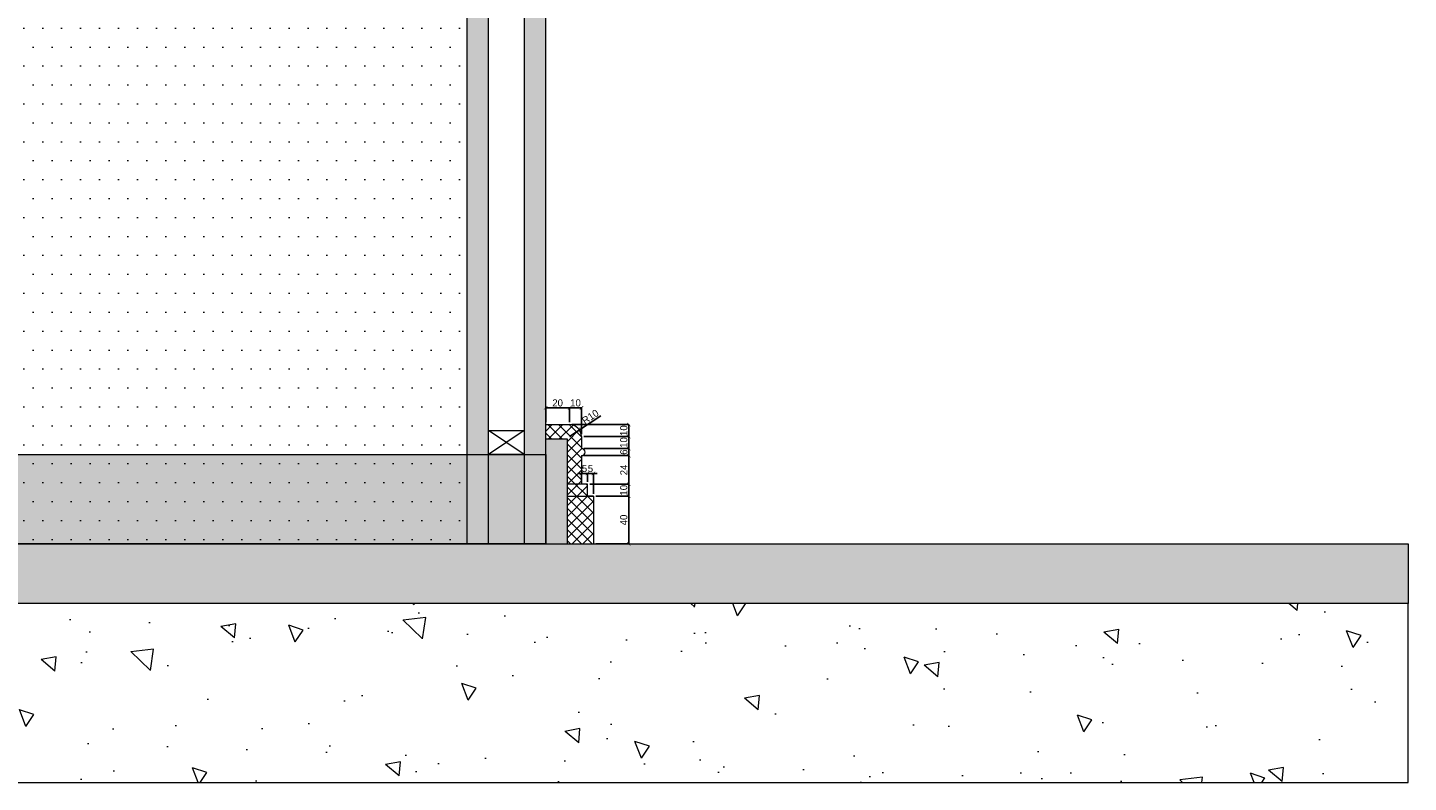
# Model space of a CAD drawing. Header units: millimetres. Extents: x 193134 to 268609, y 2024 to 10978.
# Tile 14 of 27: x 239946 to 241103, y 5880 to 6513. Entities that reach past the tile are written whole.
import ezdxf
from ezdxf.lldxf.tags import DXFTag

# ---------------------------------------------------------------- set-up
doc = ezdxf.new("R2010")
doc.units = ezdxf.units.MM
doc.header["$LTSCALE"] = 2.5
doc.linetypes.add('DASHED2', pattern=[9.525, 6.35, -3.175])
for name, color, linetype, lineweight in [('Dimension', 40, 'Continuous', 0), ('ELEVATION 2', 43, 'Continuous', 15), ('ELEVATION 3', 21, 'Continuous', 13), ('HATCH LIGHT', 250, 'Continuous', 0), ('HATCH MEDIUM', 251, 'Continuous', 5)]:
    doc.layers.add(name, color=color, linetype=linetype, lineweight=lineweight)
doc.styles.get("Standard").update_dxf_attribs({"font": 'GOTHIC.TTF'})
tags = doc.linetypes.add('DOT2', pattern=[3.175, 0, -3.175]).pattern_tags.tags
tags[6:7] = [DXFTag(74, 4), DXFTag(75, 0), DXFTag(340, '0'), DXFTag(46, 1.0), DXFTag(50, 0.0), DXFTag(44, 0.0), DXFTag(45, 0.0)]
tags[4:5] = [DXFTag(74, 4), DXFTag(75, 0), DXFTag(340, '0'), DXFTag(46, 1.0), DXFTag(50, 0.0), DXFTag(44, 0.0), DXFTag(45, 0.0)]
doc.dimstyles.new('Copy of AJKD_20', dxfattribs={"dimscale": 20, "dimtxt": 0.3, "dimasz": 0.15, "dimexe": 0, "dimexo": 0.1, "dimgap": 0.05, "dimtad": 1, "dimdec": 0, "dimzin": 0, "dimdsep": 46, "dimtxsty": 'Standard', "dimblk": 'ARCHTICK', "dimcen": 0.125, "dimclrd": 251, "dimclre": 251, "dimclrt": 42, "dimadec": 0, "dimazin": 0, "dimtfac": 1, "dimtdec": 0, "dimtix": 1, "dimtmove": 0, "dimatfit": 3, "dimfxl": 0, "dimtolj": 1, "dimtzin": 0, "dimarcsym": 0})

# ---------------------------------------------------------------- blocks, each defined once
blk = doc.blocks.new('*U29')
h = blk.add_hatch()
h.set_pattern_fill('AR-CONC', color=8, scale=20)
h.set_pattern_definition([(50, (-104760.01, -16109.49), (143.45204, -12.55043), [15, -165]), (355, (-104760, -16109.49), (-27.75027, 150.43843), [12, -132]), (100.45144, (-104748.05, -16110.53), (115.70177, 137.888), [12.74804, -140.22842]), (46.1842, (-104760, -16069.49), (213.44827, -33.10386), [22.5, -247.5]), (96.63564, (-104742.22, -16072.25), (186.9324, 194.8237), [19.12207, -210.34275]), (351.18416, (-104760, -16069.49), (186.9324, 194.8237), [18, -198]), (21, (-104740.01, -16079.49), (119.38141, -80.52378), [15, -165]), (326, (-104740, -16079.49), (48.66307, 145.03), [12, -132]), (71.45144, (-104730.06, -16086.2), (168.04448, 64.50623), [12.74804, -140.22842]), (37.5, (-104760.006, -16109.49), (2.43197, 66.57877), [0, -130.4, 0, -134, 0, -132.5]), (7.5, (-104760.01, -16109.49), (52.613907, 78.88234), [0, -76.4, 0, -127.4, 0, -50.5]), (327.5, (-104804.606, -16109.49), (106.764487, -4.510974), [0, -50, 0, -156, 0, -207]), (317.5, (-104824.61, -16109.49), (116.63723, 20.021), [0, -65, 0, -103.6, 0, -147])])
h.paths.add_polyline_path([(100, -1772.7), (250, -1772.7), (250, 397.9), (100, 397.9)])
h = blk.add_hatch(color=8)
h.dxf.hatch_style = 1
h.paths.add_polyline_path([(300, 397.9), (250, 397.9), (250, -1772.7), (300, -1772.7)])
at = {"color": 6}
for points in [[(250, 397.9), (100, 397.9), (100, -1772.7), (250, -1772.7)], [(250, 397.9), (300, 397.9), (300, -1772.7), (250, -1772.7)]]:
    blk.add_lwpolyline(points, close=True, dxfattribs=at)
blk = doc.blocks.new('_ArchTick')
at = {"color": 0, "linetype": 'ByBlock', "const_width": 0.15}
blk.add_lwpolyline([(-0.5, -0.5), (0.5, 0.5)], dxfattribs=at)
blk = doc.blocks.new('*D110')
at = {"layer": 'Defpoints', "color": 0, "ltscale": 0.1}
for p in [(240419.9, 6119.7), (240449.5, 6119.7), (240419.9, 6079.8)]:
    blk.add_point(p, dxfattribs=at)
at = {"layer": 'Dimension', "color": 251, "linetype": 'DOT2', "lineweight": -2, "ltscale": 0.1}
for p, q in [((240421.9, 6119.7), (240449.5, 6119.7)), ((240421.9, 6079.8), (240449.5, 6079.8))]:
    blk.add_line(p, q, dxfattribs=at)
at = {"layer": 'Dimension', "color": 251, "lineweight": -2, "ltscale": 0.1}
blk.add_line((240449.5, 6079.8), (240449.5, 6119.7), dxfattribs=at)
at = {"layer": 'Dimension', "color": 251, "lineweight": -2, "ltscale": 0.1, "xscale": 3, "yscale": 3, "zscale": 3}
for p, rotation in [((240449.5, 6119.7), 90), ((240449.5, 6079.8), 270)]:
    blk.add_blockref('_ArchTick', p, dxfattribs=dict(at, rotation=rotation))
at = {"layer": 'Dimension', "color": 42, "ltscale": 0.1, "insert": (240445.3, 6099.8), "char_height": 6, "attachment_point": 5, "rotation": 90}
blk.add_mtext('\\A1;40', dxfattribs=at)
blk = doc.blocks.new('*D111')
at = {"layer": 'Defpoints', "color": 0, "ltscale": 0.1}
for p in [(240414.9, 6129.7), (240419.9, 6119.7), (240449.5, 6129.7)]:
    blk.add_point(p, dxfattribs=at)
at = {"layer": 'Dimension', "color": 251, "linetype": 'DOT2', "lineweight": -2, "ltscale": 0.1}
for p, q in [((240416.9, 6129.7), (240449.5, 6129.7)), ((240421.9, 6119.7), (240449.5, 6119.7))]:
    blk.add_line(p, q, dxfattribs=at)
at = {"layer": 'Dimension', "color": 251, "lineweight": -2, "ltscale": 0.1}
blk.add_line((240449.5, 6119.7), (240449.5, 6129.7), dxfattribs=at)
at = {"layer": 'Dimension', "color": 251, "lineweight": -2, "ltscale": 0.1, "xscale": 3, "yscale": 3, "zscale": 3}
for p, rotation in [((240449.5, 6129.7), 90), ((240449.5, 6119.7), 270)]:
    blk.add_blockref('_ArchTick', p, dxfattribs=dict(at, rotation=rotation))
at = {"layer": 'Dimension', "color": 42, "ltscale": 0.1, "insert": (240445.3, 6124.7), "char_height": 6, "attachment_point": 5, "rotation": 90}
blk.add_mtext('\\A1;10', dxfattribs=at)
blk = doc.blocks.new('*D112')
at = {"layer": 'Defpoints', "color": 0, "ltscale": 0.1}
for p in [(240409.9, 6153.7), (240449.5, 6153.7), (240414.9, 6129.7)]:
    blk.add_point(p, dxfattribs=at)
at = {"layer": 'Dimension', "color": 251, "linetype": 'DOT2', "lineweight": -2, "ltscale": 0.1}
for p, q in [((240411.9, 6153.7), (240449.5, 6153.7)), ((240416.9, 6129.7), (240449.5, 6129.7))]:
    blk.add_line(p, q, dxfattribs=at)
at = {"layer": 'Dimension', "color": 251, "lineweight": -2, "ltscale": 0.1}
blk.add_line((240449.5, 6129.7), (240449.5, 6153.7), dxfattribs=at)
at = {"layer": 'Dimension', "color": 251, "lineweight": -2, "ltscale": 0.1, "xscale": 3, "yscale": 3, "zscale": 3}
for p, rotation in [((240449.5, 6153.7), 90), ((240449.5, 6129.7), 270)]:
    blk.add_blockref('_ArchTick', p, dxfattribs=dict(at, rotation=rotation))
at = {"layer": 'Dimension', "color": 42, "ltscale": 0.1, "insert": (240445.4, 6141.7), "char_height": 6, "attachment_point": 5, "rotation": 90}
blk.add_mtext('\\A1;24', dxfattribs=at)
blk = doc.blocks.new('*D113')
at = {"layer": 'Defpoints', "color": 0, "ltscale": 0.1}
for p in [(240409.9, 6159.7), (240409.9, 6153.7), (240449.5, 6159.7)]:
    blk.add_point(p, dxfattribs=at)
at = {"layer": 'Dimension', "color": 251, "linetype": 'DOT2', "lineweight": -2, "ltscale": 0.1}
for p, q in [((240411.9, 6159.7), (240449.5, 6159.7)), ((240411.9, 6153.7), (240449.5, 6153.7))]:
    blk.add_line(p, q, dxfattribs=at)
at = {"layer": 'Dimension', "color": 251, "lineweight": -2, "ltscale": 0.1}
blk.add_line((240449.5, 6153.7), (240449.5, 6159.7), dxfattribs=at)
at = {"layer": 'Dimension', "color": 251, "lineweight": -2, "ltscale": 0.1, "xscale": 3, "yscale": 3, "zscale": 3}
for p, rotation in [((240449.5, 6159.7), 90), ((240449.5, 6153.7), 270)]:
    blk.add_blockref('_ArchTick', p, dxfattribs=dict(at, rotation=rotation))
at = {"layer": 'Dimension', "color": 42, "ltscale": 0.1, "insert": (240445.3, 6156.7), "char_height": 6, "attachment_point": 5, "rotation": 90}
blk.add_mtext('\\A1;6', dxfattribs=at)
blk = doc.blocks.new('*D114')
at = {"layer": 'Defpoints', "color": 0, "ltscale": 0.1}
for p in [(240409.9, 6169.7), (240449.5, 6169.7), (240409.9, 6159.7)]:
    blk.add_point(p, dxfattribs=at)
at = {"layer": 'Dimension', "color": 251, "linetype": 'DOT2', "lineweight": -2, "ltscale": 0.1}
for p, q in [((240411.9, 6169.7), (240449.5, 6169.7)), ((240411.9, 6159.7), (240449.5, 6159.7))]:
    blk.add_line(p, q, dxfattribs=at)
at = {"layer": 'Dimension', "color": 251, "lineweight": -2, "ltscale": 0.1}
blk.add_line((240449.5, 6159.7), (240449.5, 6169.7), dxfattribs=at)
at = {"layer": 'Dimension', "color": 251, "lineweight": -2, "ltscale": 0.1, "xscale": 3, "yscale": 3, "zscale": 3}
for p, rotation in [((240449.5, 6169.7), 90), ((240449.5, 6159.7), 270)]:
    blk.add_blockref('_ArchTick', p, dxfattribs=dict(at, rotation=rotation))
at = {"layer": 'Dimension', "color": 42, "ltscale": 0.1, "insert": (240445.3, 6164.7), "char_height": 6, "attachment_point": 5, "rotation": 90}
blk.add_mtext('\\A1;10', dxfattribs=at)
blk = doc.blocks.new('*D115')
at = {"layer": 'Defpoints', "color": 0, "ltscale": 0.1}
for p in [(240399.9, 6179.7), (240449.5, 6179.7), (240409.9, 6169.7)]:
    blk.add_point(p, dxfattribs=at)
at = {"layer": 'Dimension', "color": 251, "linetype": 'DOT2', "lineweight": -2, "ltscale": 0.1}
for p, q in [((240401.9, 6179.7), (240449.5, 6179.7)), ((240411.9, 6169.7), (240449.5, 6169.7))]:
    blk.add_line(p, q, dxfattribs=at)
at = {"layer": 'Dimension', "color": 251, "lineweight": -2, "ltscale": 0.1}
blk.add_line((240449.5, 6169.7), (240449.5, 6179.7), dxfattribs=at)
at = {"layer": 'Dimension', "color": 251, "lineweight": -2, "ltscale": 0.1, "xscale": 3, "yscale": 3, "zscale": 3}
for p, rotation in [((240449.5, 6179.7), 90), ((240449.5, 6169.7), 270)]:
    blk.add_blockref('_ArchTick', p, dxfattribs=dict(at, rotation=rotation))
at = {"layer": 'Dimension', "color": 42, "ltscale": 0.1, "insert": (240445.3, 6174.7), "char_height": 6, "attachment_point": 5, "rotation": 90}
blk.add_mtext('\\A1;10', dxfattribs=at)
blk = doc.blocks.new('*D116')
at = {"layer": 'Defpoints', "color": 0, "ltscale": 0.1}
for p in [(240399.9, 6193.8), (240379.9, 6179.7), (240399.9, 6179.7)]:
    blk.add_point(p, dxfattribs=at)
at = {"layer": 'Dimension', "color": 251, "linetype": 'DOT2', "lineweight": -2, "ltscale": 0.1}
for p, q in [((240379.9, 6181.7), (240379.9, 6193.8)), ((240399.9, 6181.7), (240399.9, 6193.8))]:
    blk.add_line(p, q, dxfattribs=at)
at = {"layer": 'Dimension', "color": 251, "lineweight": -2, "ltscale": 0.1}
blk.add_line((240379.9, 6193.8), (240399.9, 6193.8), dxfattribs=at)
at = {"layer": 'Dimension', "color": 251, "lineweight": -2, "ltscale": 0.1, "xscale": 3, "yscale": 3, "zscale": 3, "rotation": 180}
blk.add_blockref('_ArchTick', (240379.9, 6193.8), dxfattribs=at)
at = {"layer": 'Dimension', "color": 251, "lineweight": -2, "ltscale": 0.1, "xscale": 3, "yscale": 3, "zscale": 3}
blk.add_blockref('_ArchTick', (240399.9, 6193.8), dxfattribs=at)
at = {"layer": 'Dimension', "color": 42, "ltscale": 0.1, "insert": (240389.9, 6197.9), "char_height": 6, "attachment_point": 5}
blk.add_mtext('\\A1;20', dxfattribs=at)
blk = doc.blocks.new('*D117')
at = {"layer": 'Defpoints', "color": 0, "ltscale": 0.1}
for p in [(240409.9, 6193.8), (240399.9, 6179.7), (240409.9, 6169.7)]:
    blk.add_point(p, dxfattribs=at)
at = {"layer": 'Dimension', "color": 251, "linetype": 'DOT2', "lineweight": -2, "ltscale": 0.1}
for p, q in [((240399.9, 6181.7), (240399.9, 6193.8)), ((240409.9, 6171.7), (240409.9, 6193.8))]:
    blk.add_line(p, q, dxfattribs=at)
at = {"layer": 'Dimension', "color": 251, "lineweight": -2, "ltscale": 0.1}
blk.add_line((240399.9, 6193.8), (240409.9, 6193.8), dxfattribs=at)
at = {"layer": 'Dimension', "color": 251, "lineweight": -2, "ltscale": 0.1, "xscale": 3, "yscale": 3, "zscale": 3, "rotation": 180}
blk.add_blockref('_ArchTick', (240399.9, 6193.8), dxfattribs=at)
at = {"layer": 'Dimension', "color": 251, "lineweight": -2, "ltscale": 0.1, "xscale": 3, "yscale": 3, "zscale": 3}
blk.add_blockref('_ArchTick', (240409.9, 6193.8), dxfattribs=at)
at = {"layer": 'Dimension', "color": 42, "ltscale": 0.1, "insert": (240404.9, 6197.9), "char_height": 6, "attachment_point": 5}
blk.add_mtext('\\A1;10', dxfattribs=at)
blk = doc.blocks.new('*D118')
at = {"layer": 'Defpoints', "color": 0, "ltscale": 0.1}
for p in [(240414.9, 6138.8), (240409.9, 6129.7), (240414.9, 6129.7)]:
    blk.add_point(p, dxfattribs=at)
at = {"layer": 'Dimension', "color": 251, "lineweight": -2, "ltscale": 0.1}
for p, q in [((240409.9, 6138.8), (240406.9, 6138.8)), ((240409.9, 6138.8), (240414.9, 6138.8)), ((240414.9, 6138.8), (240417.9, 6138.8))]:
    blk.add_line(p, q, dxfattribs=at)
at = {"layer": 'Dimension', "color": 251, "linetype": 'DOT2', "lineweight": -2, "ltscale": 0.1}
for p, q in [((240409.9, 6131.7), (240409.9, 6138.8)), ((240414.9, 6131.7), (240414.9, 6138.8))]:
    blk.add_line(p, q, dxfattribs=at)
at = {"layer": 'Dimension', "color": 251, "lineweight": -2, "ltscale": 0.1, "xscale": 3, "yscale": 3, "zscale": 3}
blk.add_blockref('_ArchTick', (240409.9, 6138.8), dxfattribs=at)
at = {"layer": 'Dimension', "color": 251, "lineweight": -2, "ltscale": 0.1, "xscale": 3, "yscale": 3, "zscale": 3, "rotation": 180}
blk.add_blockref('_ArchTick', (240414.9, 6138.8), dxfattribs=at)
at = {"layer": 'Dimension', "color": 42, "ltscale": 0.1, "insert": (240412.4, 6142.9), "char_height": 6, "attachment_point": 5}
blk.add_mtext('\\A1;5', dxfattribs=at)
blk = doc.blocks.new('*D119')
at = {"layer": 'Defpoints', "color": 0, "ltscale": 0.1}
for p in [(240414.9, 6138.8), (240414.9, 6129.7), (240419.9, 6119.7)]:
    blk.add_point(p, dxfattribs=at)
at = {"layer": 'Dimension', "color": 251, "lineweight": -2, "ltscale": 0.1}
for p, q in [((240414.9, 6138.8), (240411.9, 6138.8)), ((240419.9, 6138.8), (240414.9, 6138.8)), ((240419.9, 6138.8), (240422.9, 6138.8))]:
    blk.add_line(p, q, dxfattribs=at)
at = {"layer": 'Dimension', "color": 251, "linetype": 'DOT2', "lineweight": -2, "ltscale": 0.1}
for p, q in [((240414.9, 6131.7), (240414.9, 6138.8)), ((240419.9, 6121.7), (240419.9, 6138.8))]:
    blk.add_line(p, q, dxfattribs=at)
at = {"layer": 'Dimension', "color": 251, "lineweight": -2, "ltscale": 0.1, "xscale": 3, "yscale": 3, "zscale": 3}
blk.add_blockref('_ArchTick', (240414.9, 6138.8), dxfattribs=at)
at = {"layer": 'Dimension', "color": 251, "lineweight": -2, "ltscale": 0.1, "xscale": 3, "yscale": 3, "zscale": 3, "rotation": 180}
blk.add_blockref('_ArchTick', (240419.9, 6138.8), dxfattribs=at)
at = {"layer": 'Dimension', "color": 42, "ltscale": 0.1, "insert": (240417.4, 6142.9), "char_height": 6, "attachment_point": 5}
blk.add_mtext('\\A1;5', dxfattribs=at)
blk = doc.blocks.new('*D121')
at = {"layer": 'Defpoints', "color": 0}
for p in [(240399.9, 6169.7), (240408.2, 6175.3)]:
    blk.add_point(p, dxfattribs=at)
at = {"layer": 'Dimension', "color": 251, "lineweight": -2}
for p in [(240426, 6187.1), (240399.9, 6169.7)]:
    blk.add_line(p, (240408.2, 6175.3), dxfattribs=at)
at = {"layer": 'Dimension', "color": 251, "lineweight": -2, "xscale": 3, "yscale": 3, "zscale": 3, "rotation": 213.5954498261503}
blk.add_blockref('_ArchTick', (240408.2, 6175.3), dxfattribs=at)
at = {"layer": 'Dimension', "color": 42, "insert": (240417.3, 6186.3), "char_height": 6, "attachment_point": 5, "rotation": 33.5954}
blk.add_mtext('\\A1;R10', dxfattribs=at)
blk = doc.blocks.new('*D144')
at = {"layer": 'Defpoints', "color": 0}
for p in [(240289.9, 7129.8), (238837, 6079.8), (238931.9, 6079.8)]:
    blk.add_point(p, dxfattribs=at)
at = {"layer": 'Dimension', "color": 251, "linetype": 'DASHED2', "lineweight": -2}
for p, q in [((240287.9, 7129.8), (238837, 7129.8)), ((238929.9, 6079.8), (238837, 6079.8))]:
    blk.add_line(p, q, dxfattribs=at)
at = {"layer": 'Dimension', "color": 251, "lineweight": -2}
blk.add_line((238837, 7129.8), (238837, 6079.8), dxfattribs=at)
at = {"layer": 'Dimension', "color": 251, "lineweight": -2, "xscale": 3, "yscale": 3, "zscale": 3}
for p, rotation in [((238837, 7129.8), 90), ((238837, 6079.8), 270)]:
    blk.add_blockref('_ArchTick', p, dxfattribs=dict(at, rotation=rotation))
at = {"layer": 'Dimension', "color": 42, "insert": (238815, 6604.8), "char_height": 40, "attachment_point": 5, "rotation": 90}
blk.add_mtext('\\A1;1050', dxfattribs=at)

msp = doc.modelspace()

# ---------------------------------------------------------------- hatches: boundary and pattern name
at = {"layer": 'Dimension'}
h = msp.add_hatch(color=251, dxfattribs=at)
h.dxf.hatch_style = 1
h.paths.add_polyline_path([(238931.9, 6154.8), (240379.9, 6154.8), (240379.9, 6079.8), (238931.9, 6079.8)])
at = {"layer": 'HATCH LIGHT'}
h = msp.add_hatch(dxfattribs=at)
h.set_pattern_fill('ANSI37', color=256, scale=2)
h.set_pattern_definition([(45, (0, -9537.5106), (-4.49012806, 4.49012806), []), (135, (0, -9537.5106), (-4.49012806, -4.49012806), [])])
h.paths.add_polyline_path([(240307.9, 7109.8), (240289.9, 7129.8), (240289.9, 7054.8), (239539.9, 7054.8), (239539.9, 7036.8), (240307.9, 7036.8)])
edge = h.paths.add_edge_path()
edge.add_line((240444.9, 7129.8), (240289.9, 7129.8))
edge.add_line((240289.9, 7129.8), (240307.9, 7109.8))
edge.add_line((240307.9, 7109.8), (240444.9, 7109.8))
edge.add_arc((240444.9, 7119.8), 10, 269.98, 450.02)
h.paths.add_polyline_path([(240428.9, 7091.8), (240436.9, 7091.8), (240436.9, 7099.8), (240444.9, 7099.8), (240444.9, 7109.8), (240416.9, 7109.8), (240416.9, 6959.8), (240428.9, 6959.8)])
h.paths.add_polyline_path([(240436.9, 6959.8), (240416.9, 6959.8), (240416.9, 6949.8), (240436.9, 6949.8)])
h.paths.add_polyline_path([(240444.9, 6949.8), (240416.9, 6949.8), (240416.9, 6929.8), (240444.9, 6929.8)])
h.paths.add_polyline_path([(240416.9, 6943.8), (240390.1, 6943.8), (240390.1, 6938.8), (240400.2, 6938.8), (240400.2, 6929.8), (240416.9, 6929.8)])
h.paths.add_polyline_path([(240389.2, 6940.4), (240389.2, 6941.3), (240389.2, 6942.1), (240389.2, 6943), (240389.2, 6943.3), (240389.2, 6943.8), (240379.9, 6943.8), (240379.9, 6938.8), (240389.2, 6938.8), (240389.2, 6939.6)])
edge = h.paths.add_edge_path()
edge.add_arc((240399.9, 6169.7), 10, 0, 90)
edge.add_line((240399.9, 6179.7), (240379.9, 6179.7))
edge.add_line((240379.9, 6179.7), (240379.9, 6167.7))
edge.add_line((240379.9, 6167.7), (240397.9, 6167.7))
edge.add_line((240397.9, 6167.7), (240397.9, 6159.7))
edge.add_line((240397.9, 6159.7), (240409.9, 6159.7))
edge.add_line((240409.9, 6159.7), (240409.9, 6169.7))
h.paths.add_polyline_path([(240409.9, 6153.7), (240397.9, 6153.7), (240397.9, 6129.7), (240409.9, 6129.7)])
h.paths.add_polyline_path([(240414.9, 6129.7), (240397.9, 6129.7), (240397.9, 6119.7), (240409.9, 6119.7), (240414.9, 6119.7)])
h.paths.add_polyline_path([(240419.9, 6119.7), (240414.9, 6119.7), (240409.9, 6119.7), (240397.9, 6119.7), (240397.9, 6079.8), (240419.9, 6079.8)])
edge = h.paths.add_edge_path()
edge.add_arc((240409.9, 6156.7), 3, 270, 450)
edge.add_line((240409.9, 6159.7), (240397.9, 6159.7))
edge.add_line((240397.9, 6159.7), (240397.9, 6153.7))
edge.add_line((240397.9, 6153.7), (240409.9, 6153.7))
h = msp.add_hatch(dxfattribs=at)
h.set_pattern_fill('DOTS', color=256, scale=10)
h.set_pattern_definition([(0, (0, -9537.51), (7.9375, 15.875), [0, -15.875])])
h.paths.add_polyline_path([(240313.9, 7018.8), (239539.9, 7018.8), (239539.9, 6079.8), (240313.9, 6079.8)])
h = msp.add_hatch(dxfattribs=at)
h.set_pattern_fill('ANSI36', color=256, scale=1.5, angle=180)
h.set_pattern_definition([(225, (-60.1744, -9537.5106), (-2.52569703, -9.260889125), [11.90625, -2.38125, 0, -2.38125])])
h.paths.add_polyline_path([(240313.9, 7018.8), (240331.9, 7018.8), (240331.9, 6079.8), (240313.9, 6079.8)])
h = msp.add_hatch(dxfattribs=at)
h.set_pattern_fill('ANSI36', color=256, scale=1.5, angle=180)
h.set_pattern_definition([(225, (0, -9537.5106), (-2.52569703, -9.260889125), [11.90625, -2.38125, 0, -2.38125])])
h.paths.add_polyline_path([(240397.9, 6167.7), (240379.9, 6167.7), (240379.9, 6079.8), (240397.9, 6079.8)])
h.paths.add_polyline_path([(240361.9, 6943.8), (240379.9, 6943.8), (240379.9, 6079.8), (240361.9, 6079.8)])

# ---------------------------------------------------------------- linework, layer by layer
at = {"layer": 'ELEVATION 2'}
msp.add_lwpolyline([(238931.9, 6154.8), (240379.9, 6154.8), (240379.9, 6079.8), (238931.9, 6079.8)], close=True, dxfattribs=at)
at = {"layer": 'ELEVATION 3'}
for p, q in [((240379.9, 6179.7), (240399.9, 6179.7)), ((240379.9, 6167.7), (240397.9, 6167.7)), ((240397.9, 6167.7), (240397.9, 6079.8)), ((240409.9, 6169.7), (240409.9, 6159.7)), ((240409.9, 6160.5), (240409.9, 6159.7)), ((240409.9, 6153.7), (240409.9, 6129.7)), ((240414.9, 6129.7), (240397.9, 6129.7)), ((240397.9, 6119.7), (240409.9, 6119.7)), ((240409.9, 6119.7), (240419.9, 6119.7)), ((240414.9, 6119.7), (240414.9, 6129.7)), ((240419.9, 6119.7), (240414.9, 6119.7)), ((240419.9, 6119.7), (240419.9, 6079.8))]:
    msp.add_line(p, q, dxfattribs=at)
for points in [[(240331.9, 7018.8), (240313.9, 7018.8), (240313.9, 6079.8), (240331.9, 6079.8)], [(240379.9, 6943.8), (240361.9, 6943.8), (240361.9, 6079.8), (240379.9, 6079.8)], [(240361.9, 6154.8), (240331.9, 6154.8), (240331.9, 6174.8), (240361.9, 6174.8)]]:
    msp.add_lwpolyline(points, close=True, dxfattribs=at)
for centre, radius, start in [((240399.9, 6169.7), 10, 0), ((240409.9, 6156.7), 3, 270)]:
    msp.add_arc(centre, radius, start, 90, dxfattribs=at)
at = {"layer": 'HATCH MEDIUM'}
for p, q in [((240361.9, 6154.8), (240331.9, 6174.8)), ((240361.9, 6174.8), (240331.9, 6154.8))]:
    msp.add_line(p, q, dxfattribs=at)

# ---------------------------------------------------------------- block references
at = {"layer": 'ELEVATION 2', "rotation": 90.00000000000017}
msp.add_blockref('*U29', (239329.8, 5779.8), dxfattribs=at)

# ---------------------------------------------------------------- dimensions: what is measured, and where the dimension line sits
at = {"layer": 'Dimension'}
dim = msp.add_linear_dim(base=(238837, 6079.8), p1=(240289.9, 7129.8), p2=(238931.9, 6079.8), angle=90, dimstyle='Copy of AJKD_20', override={"dimtxt": 2}, dxfattribs=at)
dim.commit()
dim.dimension.update_dxf_attribs({"geometry": '*D144', "text_midpoint": (238815, 6604.8)})
at = {"layer": 'Dimension', "ltscale": 0.1}
for base, p1, p2, picture, middle in [((240399.9, 6193.8), (240379.9, 6179.7), (240399.9, 6179.7), '*D116', (240389.9, 6197.9)), ((240409.9, 6193.8), (240399.9, 6179.7), (240409.9, 6169.7), '*D117', (240404.9, 6197.9)), ((240414.9, 6138.8), (240409.9, 6129.7), (240414.9, 6129.7), '*D118', (240412.4, 6142.9)), ((240414.9, 6138.8), (240419.9, 6119.7), (240414.9, 6129.7), '*D119', (240417.4, 6142.9))]:
    dim = msp.add_linear_dim(base=base, p1=p1, p2=p2, dimstyle='Copy of AJKD_20', dxfattribs=at)
    dim.commit()
    dim.dimension.update_dxf_attribs({"geometry": picture, "text_midpoint": middle})
at = {"layer": 'Dimension'}
dim = msp.add_radius_dim(center=(240399.9, 6169.7), mpoint=(240408.2, 6175.3), dimstyle='Copy of AJKD_20', dxfattribs=at)
dim.commit()
dim.dimension.update_dxf_attribs({"geometry": '*D121', "text_midpoint": (240417.3, 6186.3)})
at = {"layer": 'Dimension', "ltscale": 0.1}
for base, p1, p2, picture, middle in [((240449.5, 6179.7), (240409.9, 6169.7), (240399.9, 6179.7), '*D115', (240445.3, 6174.7)), ((240449.5, 6169.7), (240409.9, 6159.7), (240409.9, 6169.7), '*D114', (240445.3, 6164.7)), ((240449.5, 6159.7), (240409.9, 6153.7), (240409.9, 6159.7), '*D113', (240445.3, 6156.7)), ((240449.5, 6153.7), (240414.9, 6129.7), (240409.9, 6153.7), '*D112', (240445.4, 6141.7)), ((240449.5, 6129.7), (240419.9, 6119.7), (240414.9, 6129.7), '*D111', (240445.3, 6124.7)), ((240449.5, 6119.7), (240419.9, 6079.8), (240419.9, 6119.7), '*D110', (240445.3, 6099.8))]:
    dim = msp.add_linear_dim(base=base, p1=p1, p2=p2, angle=90, dimstyle='Copy of AJKD_20', dxfattribs=at)
    dim.commit()
    dim.dimension.update_dxf_attribs({"geometry": picture, "text_midpoint": middle})

doc.saveas('drawing.dxf')
